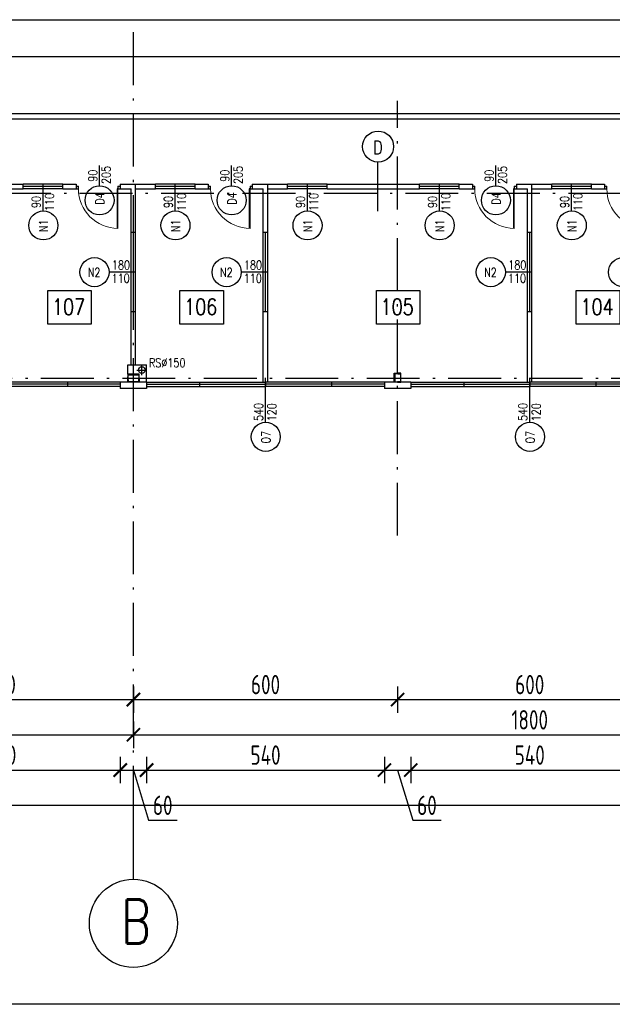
# Model space of a CAD drawing. Extents: x 153948 to 285449, y -89387 to -60195.
# Tile 5 of 100: x 250262 to 251608, y -89387 to -87152. Entities that reach past the tile are written whole.
import ezdxf
from ezdxf.enums import TextEntityAlignment as Align

# ---------------------------------------------------------------- set-up
doc = ezdxf.new("R2010")
doc.units = 0
doc.header["$LTSCALE"] = 100
doc.header["$MEASUREMENT"] = 0
doc.header["$PDMODE"] = 1
doc.linetypes.add('ACAD_ISO10W100', pattern=[18.5, 12, -3, 0.5, -3])
doc.layers.get('0').update_dxf_attribs({"linetype": 'CONTINUOUS'})
doc.layers.get('DEFPOINTS').update_dxf_attribs({"linetype": 'CONTINUOUS'})
for name, color, linetype in [('1', 2, 'CONTINUOUS'), ('ALUMINIUM', 5, 'CONTINUOUS'), ('DRZWI', 5, 'CONTINUOUS'), ('K-STA', 2, 'CONTINUOUS'), ('OBRYS', 8, 'CONTINUOUS'), ('OKNA', 5, 'CONTINUOUS'), ('OPIS-POM', 2, 'CONTINUOUS'), ('OSIE', 8, 'ACAD_ISO10W100'), ('R-----OP', 2, 'CONTINUOUS'), ('RYNNY', 2, 'CONTINUOUS'), ('SCIANY-GK', 11, 'CONTINUOUS'), ('TEXT1', 2, 'CONTINUOUS'), ('WYMIARY', 1, 'CONTINUOUS')]:
    doc.layers.add(name, color=color, linetype=linetype)
doc.layers.add('PANELE', color=3, linetype='CONTINUOUS', lineweight=30)
doc.styles.add('DYBY-NORMALNY-0-8-N', font='ROMANS.SHX', dxfattribs={"width": 0.8})
doc.styles.add('STYLE2', font='isocp.shx', dxfattribs={"width": 0.8})
doc.styles.add('TXT3', font='SIMPLEX.SHX', dxfattribs={"width": 0.75, "height": 40})
doc.dimstyles.new('KRESKI_100', dxfattribs={"dimscale": 20, "dimtxt": 2.2, "dimasz": 1.5, "dimexe": 1.5, "dimexo": 1.5, "dimgap": 0.6, "dimtad": 1, "dimdec": 1, "dimrnd": 0.5, "dimdsep": 46, "dimtxsty": 'STYLE2', "dimblk1": 'ARCHTICK', "dimblk2": 'ARCHTICK', "dimsah": 1, "dimcen": 2.5, "dimdle": 1.5, "dimclrd": 10, "dimclre": 10, "dimclrt": 15, "dimadec": 0, "dimazin": 0, "dimtfac": 1, "dimtdec": 1, "dimtmove": 1, "dimatfit": 3, "dimldrblk": 'ARCHTICK', "dimfxl": 1.5, "dimfxlon": 1, "dimtolj": 1, "dimtzin": 0, "dimarcsym": 0})

# ---------------------------------------------------------------- blocks, each defined once
blk = doc.blocks.new('SC260X2')
at = {"layer": '1'}
for points in [[(-13, 9), (-13, 0), (-12.4, 0), (-12.1, 7, -0.401015), (-11.1, 7.9), (11.1, 7.9, -0.401015), (12.1, 7), (12.4, 0), (13, 0), (13, 9)], [(-13, -9), (-13, 0), (-12.4, 0), (-12.1, -7, 0.401015), (-11.1, -7.9), (11.1, -7.9, 0.401015), (12.1, -7), (12.4, 0), (13, 0), (13, -9)]]:
    blk.add_lwpolyline(points, format="xyb", close=True, dxfattribs=at)
blk = doc.blocks.new('SC200X2')
at = {"layer": '1'}
for points in [[(-10, 7.5), (-10, 0), (-9.7, 0, 0.391021), (-9.1, 0.6), (-8.7, 5.6, -0.391021), (-7.6, 6.6), (7.6, 6.6, -0.391021), (8.7, 5.6), (9.1, 0.6, 0.391021), (9.7, 0), (10, 0), (10, 7.5)], [(-10, -7.5), (-10, 0), (-9.7, 0, -0.391021), (-9.1, -0.6), (-8.7, -5.6, 0.391021), (-7.6, -6.6), (7.6, -6.6, 0.391021), (8.7, -5.6), (9.1, -0.6, -0.391021), (9.7, 0), (10, 0), (10, -7.5)]]:
    blk.add_lwpolyline(points, format="xyb", close=True, dxfattribs=at)
blk = doc.blocks.new('O150')
at = {"layer": 'OKNA', "ltscale": 0.1}
for p, q in [((0, 0), (150, 0)), ((0, 0), (0, -10)), ((150, 0), (150, -10)), ((0, -5), (150, -5)), ((0, -10), (150, -10))]:
    blk.add_line(p, q, dxfattribs=at)
blk = doc.blocks.new('O120')
at = {"layer": 'OKNA', "ltscale": 0.1}
for p, q in [((0, 10), (120, 10)), ((0, 10), (0, 0)), ((0, 5), (120, 5)), ((0, 0), (120, 0)), ((120, 10), (120, 0))]:
    blk.add_line(p, q, dxfattribs=at)
blk = doc.blocks.new('D100')
at = {"layer": 'ALUMINIUM'}
for p, q in [((0, 0), (0, -6)), ((0, 0), (5, 0)), ((5, -6), (5, 0)), ((95, 0), (100, 0)), ((95, 0), (95, -6)), ((100, 0), (100, -6)), ((0, -6), (5, -6)), ((95, -6), (100, -6))]:
    blk.add_line(p, q, dxfattribs=at)
at = {"layer": 'ALUMINIUM', "lineweight": 9}
blk.add_line((95, -6), (95, -96), dxfattribs=at)
blk.add_arc((95, -6), 90, 180, 270, dxfattribs=at)
at = {"layer": 'DEFPOINTS'}
for p, q in [((93, -6), (93, -95.9)), ((95, -6), (93, -6))]:
    blk.add_line(p, q, dxfattribs=at)
blk = doc.blocks.new('_ARCHTICK')
at = {"color": 0, "linetype": 'ByBlock', "const_width": 0.15}
blk.add_lwpolyline([(-0.5, -0.5), (0.5, 0.5)], dxfattribs=at)
blk = doc.blocks.new('*D293')
at = {"layer": 'DEFPOINTS', "color": 0, "ltscale": 0.1, "transparency": 16777216}
for p in [(248692.9, -87989.2), (255560.4, -88489.2), (255560.4, -88935.2)]:
    blk.add_point(p, dxfattribs=at)
at = {"layer": 'WYMIARY', "color": 10, "lineweight": -2, "ltscale": 0.1, "transparency": 16777216}
for p, q in [((248692.9, -88905.2), (248692.9, -88965.2)), ((255560.4, -88905.2), (255560.4, -88965.2)), ((248662.9, -88935.2), (255590.4, -88935.2))]:
    blk.add_line(p, q, dxfattribs=at)
at = {"layer": 'WYMIARY', "color": 10, "lineweight": -2, "ltscale": 0.1, "transparency": 16777216, "xscale": 30, "yscale": 30, "zscale": 30, "rotation": 180}
blk.add_blockref('_ARCHTICK', (248692.9, -88935.2), dxfattribs=at)
at = {"layer": 'WYMIARY', "color": 10, "lineweight": -2, "ltscale": 0.1, "transparency": 16777216, "xscale": 30, "yscale": 30, "zscale": 30}
blk.add_blockref('_ARCHTICK', (255560.4, -88935.2), dxfattribs=at)
at = {"layer": 'WYMIARY', "color": 15, "ltscale": 0.1, "transparency": 16777216, "insert": (252126.7, -88901.2), "char_height": 44, "attachment_point": 5, "style": 'STYLE2'}
blk.add_mtext('\\A1;6867.5', dxfattribs=at)
blk = doc.blocks.new('*D295')
at = {"layer": 'DEFPOINTS', "color": 0, "ltscale": 0.1, "transparency": 16777216}
for p in [(248720.4, -88695.2), (250520.4, -88695.2), (250520.4, -88775.2)]:
    blk.add_point(p, dxfattribs=at)
at = {"layer": 'WYMIARY', "color": 10, "lineweight": -2, "ltscale": 0.1, "transparency": 16777216}
for p, q in [((248720.4, -88745.2), (248720.4, -88805.2)), ((250520.4, -88745.2), (250520.4, -88805.2)), ((248690.4, -88775.2), (250550.4, -88775.2))]:
    blk.add_line(p, q, dxfattribs=at)
at = {"layer": 'WYMIARY', "color": 10, "lineweight": -2, "ltscale": 0.1, "transparency": 16777216, "xscale": 30, "yscale": 30, "zscale": 30, "rotation": 180}
blk.add_blockref('_ARCHTICK', (248720.4, -88775.2), dxfattribs=at)
at = {"layer": 'WYMIARY', "color": 10, "lineweight": -2, "ltscale": 0.1, "transparency": 16777216, "xscale": 30, "yscale": 30, "zscale": 30}
blk.add_blockref('_ARCHTICK', (250520.4, -88775.2), dxfattribs=at)
at = {"layer": 'WYMIARY', "color": 15, "ltscale": 0.1, "transparency": 16777216, "insert": (249620.4, -88741.2), "char_height": 44, "attachment_point": 5, "style": 'STYLE2'}
blk.add_mtext('\\A1;1800', dxfattribs=at)
blk = doc.blocks.new('*D296')
at = {"layer": 'DEFPOINTS', "color": 0, "ltscale": 0.1, "transparency": 16777216}
for p in [(250520.4, -88695.2), (252320.4, -88695.2), (252320.4, -88775.2)]:
    blk.add_point(p, dxfattribs=at)
at = {"layer": 'WYMIARY', "color": 10, "lineweight": -2, "ltscale": 0.1, "transparency": 16777216}
for p, q in [((250520.4, -88745.2), (250520.4, -88805.2)), ((252320.4, -88745.2), (252320.4, -88805.2)), ((250490.4, -88775.2), (252350.4, -88775.2))]:
    blk.add_line(p, q, dxfattribs=at)
at = {"layer": 'WYMIARY', "color": 10, "lineweight": -2, "ltscale": 0.1, "transparency": 16777216, "xscale": 30, "yscale": 30, "zscale": 30, "rotation": 180}
blk.add_blockref('_ARCHTICK', (250520.4, -88775.2), dxfattribs=at)
at = {"layer": 'WYMIARY', "color": 10, "lineweight": -2, "ltscale": 0.1, "transparency": 16777216, "xscale": 30, "yscale": 30, "zscale": 30}
blk.add_blockref('_ARCHTICK', (252320.4, -88775.2), dxfattribs=at)
at = {"layer": 'WYMIARY', "color": 15, "ltscale": 0.1, "transparency": 16777216, "insert": (251420.4, -88741.2), "char_height": 44, "attachment_point": 5, "style": 'STYLE2'}
blk.add_mtext('\\A1;1800', dxfattribs=at)
blk = doc.blocks.new('*D304')
at = {"layer": 'DEFPOINTS', "color": 0, "ltscale": 0.1, "transparency": 16777216}
for p in [(249920.4, -88615.2), (250520.4, -88615.2), (250520.4, -88695.2)]:
    blk.add_point(p, dxfattribs=at)
at = {"layer": 'WYMIARY', "color": 10, "lineweight": -2, "ltscale": 0.1, "transparency": 16777216}
for p, q in [((249920.4, -88665.2), (249920.4, -88725.2)), ((250520.4, -88665.2), (250520.4, -88725.2)), ((249890.4, -88695.2), (250550.4, -88695.2))]:
    blk.add_line(p, q, dxfattribs=at)
at = {"layer": 'WYMIARY', "color": 10, "lineweight": -2, "ltscale": 0.1, "transparency": 16777216, "xscale": 30, "yscale": 30, "zscale": 30, "rotation": 180}
blk.add_blockref('_ARCHTICK', (249920.4, -88695.2), dxfattribs=at)
at = {"layer": 'WYMIARY', "color": 10, "lineweight": -2, "ltscale": 0.1, "transparency": 16777216, "xscale": 30, "yscale": 30, "zscale": 30}
blk.add_blockref('_ARCHTICK', (250520.4, -88695.2), dxfattribs=at)
at = {"layer": 'WYMIARY', "color": 15, "ltscale": 0.1, "transparency": 16777216, "insert": (250220.4, -88661.2), "char_height": 44, "attachment_point": 5, "style": 'STYLE2'}
blk.add_mtext('\\A1;600', dxfattribs=at)
blk = doc.blocks.new('*D305')
at = {"layer": 'DEFPOINTS', "color": 0, "ltscale": 0.1, "transparency": 16777216}
for p in [(250520.4, -88615.2), (251120.4, -88615.2), (251120.4, -88695.2)]:
    blk.add_point(p, dxfattribs=at)
at = {"layer": 'WYMIARY', "color": 10, "lineweight": -2, "ltscale": 0.1, "transparency": 16777216}
for p, q in [((250520.4, -88665.2), (250520.4, -88725.2)), ((251120.4, -88665.2), (251120.4, -88725.2)), ((250490.4, -88695.2), (251150.4, -88695.2))]:
    blk.add_line(p, q, dxfattribs=at)
at = {"layer": 'WYMIARY', "color": 10, "lineweight": -2, "ltscale": 0.1, "transparency": 16777216, "xscale": 30, "yscale": 30, "zscale": 30, "rotation": 180}
blk.add_blockref('_ARCHTICK', (250520.4, -88695.2), dxfattribs=at)
at = {"layer": 'WYMIARY', "color": 10, "lineweight": -2, "ltscale": 0.1, "transparency": 16777216, "xscale": 30, "yscale": 30, "zscale": 30}
blk.add_blockref('_ARCHTICK', (251120.4, -88695.2), dxfattribs=at)
at = {"layer": 'WYMIARY', "color": 15, "ltscale": 0.1, "transparency": 16777216, "insert": (250820.4, -88661.2), "char_height": 44, "attachment_point": 5, "style": 'STYLE2'}
blk.add_mtext('\\A1;600', dxfattribs=at)
blk = doc.blocks.new('*D306')
at = {"layer": 'DEFPOINTS', "color": 0, "ltscale": 0.1, "transparency": 16777216}
for p in [(251120.4, -88615.2), (251720.4, -88615.2), (251720.4, -88695.2)]:
    blk.add_point(p, dxfattribs=at)
at = {"layer": 'WYMIARY', "color": 10, "lineweight": -2, "ltscale": 0.1, "transparency": 16777216}
for p, q in [((251120.4, -88665.2), (251120.4, -88725.2)), ((251720.4, -88665.2), (251720.4, -88725.2)), ((251090.4, -88695.2), (251750.4, -88695.2))]:
    blk.add_line(p, q, dxfattribs=at)
at = {"layer": 'WYMIARY', "color": 10, "lineweight": -2, "ltscale": 0.1, "transparency": 16777216, "xscale": 30, "yscale": 30, "zscale": 30, "rotation": 180}
blk.add_blockref('_ARCHTICK', (251120.4, -88695.2), dxfattribs=at)
at = {"layer": 'WYMIARY', "color": 10, "lineweight": -2, "ltscale": 0.1, "transparency": 16777216, "xscale": 30, "yscale": 30, "zscale": 30}
blk.add_blockref('_ARCHTICK', (251720.4, -88695.2), dxfattribs=at)
at = {"layer": 'WYMIARY', "color": 15, "ltscale": 0.1, "transparency": 16777216, "insert": (251420.4, -88661.2), "char_height": 44, "attachment_point": 5, "style": 'STYLE2'}
blk.add_mtext('\\A1;600', dxfattribs=at)
blk = doc.blocks.new('*D320')
at = {"layer": 'DEFPOINTS', "color": 0, "ltscale": 0.1, "transparency": 16777216}
for p in [(249950.4, -88775.2), (250490.4, -88775.2), (250490.4, -88855.2)]:
    blk.add_point(p, dxfattribs=at)
at = {"layer": 'WYMIARY', "color": 10, "lineweight": -2, "ltscale": 0.1, "transparency": 16777216}
for p, q in [((249950.4, -88825.2), (249950.4, -88885.2)), ((250490.4, -88825.2), (250490.4, -88885.2)), ((249920.4, -88855.2), (250520.4, -88855.2))]:
    blk.add_line(p, q, dxfattribs=at)
at = {"layer": 'WYMIARY', "color": 10, "lineweight": -2, "ltscale": 0.1, "transparency": 16777216, "xscale": 30, "yscale": 30, "zscale": 30, "rotation": 180}
blk.add_blockref('_ARCHTICK', (249950.4, -88855.2), dxfattribs=at)
at = {"layer": 'WYMIARY', "color": 10, "lineweight": -2, "ltscale": 0.1, "transparency": 16777216, "xscale": 30, "yscale": 30, "zscale": 30}
blk.add_blockref('_ARCHTICK', (250490.4, -88855.2), dxfattribs=at)
at = {"layer": 'WYMIARY', "color": 15, "ltscale": 0.1, "transparency": 16777216, "insert": (250220.4, -88821.2), "char_height": 44, "attachment_point": 5, "style": 'STYLE2'}
blk.add_mtext('\\A1;540', dxfattribs=at)
blk = doc.blocks.new('*D321')
at = {"layer": 'DEFPOINTS', "color": 0, "ltscale": 0.1, "transparency": 16777216}
for p in [(250490.4, -88775.2), (250550.4, -88775.2), (250550.4, -88855.2)]:
    blk.add_point(p, dxfattribs=at)
at = {"layer": 'WYMIARY', "color": 10, "lineweight": -2, "ltscale": 0.1, "transparency": 16777216}
for p, q in [((250490.4, -88825.2), (250490.4, -88885.2)), ((250550.4, -88825.2), (250550.4, -88885.2)), ((250460.4, -88855.2), (250580.4, -88855.2)), ((250520.4, -88855.2), (250554.6, -88969.2)), ((250554.6, -88969.2), (250619.5, -88969.2))]:
    blk.add_line(p, q, dxfattribs=at)
at = {"layer": 'WYMIARY', "color": 10, "lineweight": -2, "ltscale": 0.1, "transparency": 16777216, "xscale": 30, "yscale": 30, "zscale": 30, "rotation": 180}
blk.add_blockref('_ARCHTICK', (250490.4, -88855.2), dxfattribs=at)
at = {"layer": 'WYMIARY', "color": 10, "lineweight": -2, "ltscale": 0.1, "transparency": 16777216, "xscale": 30, "yscale": 30, "zscale": 30}
blk.add_blockref('_ARCHTICK', (250550.4, -88855.2), dxfattribs=at)
at = {"layer": 'WYMIARY', "color": 15, "ltscale": 0.1, "transparency": 16777216, "insert": (250587, -88935.2), "char_height": 44, "attachment_point": 5, "style": 'STYLE2'}
blk.add_mtext('\\A1;60', dxfattribs=at)
blk = doc.blocks.new('*D322')
at = {"layer": 'DEFPOINTS', "color": 0, "ltscale": 0.1, "transparency": 16777216}
for p in [(250550.4, -88775.2), (251090.4, -88775.2), (251090.4, -88855.2)]:
    blk.add_point(p, dxfattribs=at)
at = {"layer": 'WYMIARY', "color": 10, "lineweight": -2, "ltscale": 0.1, "transparency": 16777216}
for p, q in [((250550.4, -88825.2), (250550.4, -88885.2)), ((251090.4, -88825.2), (251090.4, -88885.2)), ((250520.4, -88855.2), (251120.4, -88855.2))]:
    blk.add_line(p, q, dxfattribs=at)
at = {"layer": 'WYMIARY', "color": 10, "lineweight": -2, "ltscale": 0.1, "transparency": 16777216, "xscale": 30, "yscale": 30, "zscale": 30, "rotation": 180}
blk.add_blockref('_ARCHTICK', (250550.4, -88855.2), dxfattribs=at)
at = {"layer": 'WYMIARY', "color": 10, "lineweight": -2, "ltscale": 0.1, "transparency": 16777216, "xscale": 30, "yscale": 30, "zscale": 30}
blk.add_blockref('_ARCHTICK', (251090.4, -88855.2), dxfattribs=at)
at = {"layer": 'WYMIARY', "color": 15, "ltscale": 0.1, "transparency": 16777216, "insert": (250820.4, -88821.2), "char_height": 44, "attachment_point": 5, "style": 'STYLE2'}
blk.add_mtext('\\A1;540', dxfattribs=at)
blk = doc.blocks.new('*D323')
at = {"layer": 'DEFPOINTS', "color": 0, "ltscale": 0.1, "transparency": 16777216}
for p in [(251090.4, -88775.2), (251150.4, -88775.2), (251150.4, -88855.2)]:
    blk.add_point(p, dxfattribs=at)
at = {"layer": 'WYMIARY', "color": 10, "lineweight": -2, "ltscale": 0.1, "transparency": 16777216}
for p, q in [((251090.4, -88825.2), (251090.4, -88885.2)), ((251150.4, -88825.2), (251150.4, -88885.2)), ((251060.4, -88855.2), (251180.4, -88855.2)), ((251120.4, -88855.2), (251154.6, -88969.2)), ((251154.6, -88969.2), (251219.5, -88969.2))]:
    blk.add_line(p, q, dxfattribs=at)
at = {"layer": 'WYMIARY', "color": 10, "lineweight": -2, "ltscale": 0.1, "transparency": 16777216, "xscale": 30, "yscale": 30, "zscale": 30, "rotation": 180}
blk.add_blockref('_ARCHTICK', (251090.4, -88855.2), dxfattribs=at)
at = {"layer": 'WYMIARY', "color": 10, "lineweight": -2, "ltscale": 0.1, "transparency": 16777216, "xscale": 30, "yscale": 30, "zscale": 30}
blk.add_blockref('_ARCHTICK', (251150.4, -88855.2), dxfattribs=at)
at = {"layer": 'WYMIARY', "color": 15, "ltscale": 0.1, "transparency": 16777216, "insert": (251187, -88935.2), "char_height": 44, "attachment_point": 5, "style": 'STYLE2'}
blk.add_mtext('\\A1;60', dxfattribs=at)
blk = doc.blocks.new('*D324')
at = {"layer": 'DEFPOINTS', "color": 0, "ltscale": 0.1, "transparency": 16777216}
for p in [(251150.4, -88775.2), (251690.4, -88775.2), (251690.4, -88855.2)]:
    blk.add_point(p, dxfattribs=at)
at = {"layer": 'WYMIARY', "color": 10, "lineweight": -2, "ltscale": 0.1, "transparency": 16777216}
for p, q in [((251150.4, -88825.2), (251150.4, -88885.2)), ((251690.4, -88825.2), (251690.4, -88885.2)), ((251120.4, -88855.2), (251720.4, -88855.2))]:
    blk.add_line(p, q, dxfattribs=at)
at = {"layer": 'WYMIARY', "color": 10, "lineweight": -2, "ltscale": 0.1, "transparency": 16777216, "xscale": 30, "yscale": 30, "zscale": 30, "rotation": 180}
blk.add_blockref('_ARCHTICK', (251150.4, -88855.2), dxfattribs=at)
at = {"layer": 'WYMIARY', "color": 10, "lineweight": -2, "ltscale": 0.1, "transparency": 16777216, "xscale": 30, "yscale": 30, "zscale": 30}
blk.add_blockref('_ARCHTICK', (251690.4, -88855.2), dxfattribs=at)
at = {"layer": 'WYMIARY', "color": 15, "ltscale": 0.1, "transparency": 16777216, "insert": (251420.4, -88821.2), "char_height": 44, "attachment_point": 5, "style": 'STYLE2'}
blk.add_mtext('\\A1;540', dxfattribs=at)
blk = doc.blocks.new('*D343')
at = {"layer": 'DEFPOINTS', "color": 0, "ltscale": 0.1, "transparency": 16777216}
for p in [(254147.4, -87236), (249325.3, -87365.7), (254147.4, -87365.7)]:
    blk.add_point(p, dxfattribs=at)
at = {"layer": 'WYMIARY', "color": 10, "lineweight": -2, "ltscale": 0.1, "transparency": 16777216}
for p, q in [((249325.3, -87266), (249325.3, -87206)), ((254147.4, -87266), (254147.4, -87206)), ((249295.3, -87236), (254177.4, -87236))]:
    blk.add_line(p, q, dxfattribs=at)
at = {"layer": 'WYMIARY', "color": 10, "lineweight": -2, "ltscale": 0.1, "transparency": 16777216, "xscale": 30, "yscale": 30, "zscale": 30, "rotation": 180}
blk.add_blockref('_ARCHTICK', (249325.3, -87236), dxfattribs=at)
at = {"layer": 'WYMIARY', "color": 10, "lineweight": -2, "ltscale": 0.1, "transparency": 16777216, "xscale": 30, "yscale": 30, "zscale": 30}
blk.add_blockref('_ARCHTICK', (254147.4, -87236), dxfattribs=at)
at = {"layer": 'WYMIARY', "color": 15, "ltscale": 0.1, "transparency": 16777216, "insert": (251736.3, -87202), "char_height": 44, "attachment_point": 5, "style": 'STYLE2'}
blk.add_mtext('\\A1;4822', dxfattribs=at)

msp = doc.modelspace()

# ---------------------------------------------------------------- linework, layer by layer
at = {"layer": 'ALUMINIUM', "ltscale": 0.1}
for p, q in [((250270.4, -87535.68), (250270.4, -87525.66)), ((250360.4, -87525.68), (250270.4, -87525.68)), ((250360.4, -87530.68), (250270.4, -87530.68)), ((250360.4, -87535.68), (250360.4, -87525.68)), ((250570.4, -87535.68), (250570.4, -87525.66)), ((250660.4, -87525.68), (250570.4, -87525.68)), ((250660.4, -87530.68), (250570.4, -87530.68)), ((250660.4, -87535.68), (250660.4, -87525.68)), ((250870.4, -87535.68), (250870.4, -87525.66)), ((250960.4, -87525.68), (250870.4, -87525.68)), ((250960.4, -87530.68), (250870.4, -87530.68)), ((250960.4, -87535.68), (250960.4, -87525.66)), ((250960.4, -87535.68), (250960.4, -87525.68)), ((251170.4, -87535.68), (251170.4, -87525.66)), ((251260.4, -87525.68), (251170.4, -87525.68)), ((251260.4, -87530.68), (251170.4, -87530.68)), ((251260.4, -87535.68), (251260.4, -87525.68)), ((251470.4, -87535.68), (251470.4, -87525.66)), ((251560.4, -87525.68), (251470.4, -87525.68)), ((251560.4, -87530.68), (251470.4, -87530.68)), ((251560.4, -87535.68), (251560.4, -87525.68)), ((250360.4, -87535.68), (250270.4, -87535.68)), ((250660.4, -87535.68), (250570.4, -87535.68)), ((250960.4, -87535.68), (250870.4, -87535.68)), ((251260.4, -87535.68), (251170.4, -87535.68)), ((251560.4, -87535.68), (251470.4, -87535.68)), ((250515.37, -87724.65), (250515.37, -87634.65)), ((250515.37, -87634.65), (250525.39, -87634.65)), ((250520.37, -87724.65), (250520.37, -87634.65)), ((250525.37, -87724.65), (250525.37, -87634.65)), ((250815.37, -87634.65), (250825.39, -87634.65)), ((250815.37, -87724.65), (250815.37, -87634.65)), ((250820.37, -87724.65), (250820.37, -87634.65)), ((250825.37, -87724.65), (250825.37, -87634.65)), ((251415.37, -87724.65), (251415.37, -87634.65)), ((251415.37, -87634.65), (251425.39, -87634.65)), ((251420.37, -87724.65), (251420.37, -87634.65)), ((251425.37, -87724.65), (251425.37, -87634.65)), ((250515.37, -87724.65), (250525.39, -87724.65)), ((250515.37, -87814.65), (250515.37, -87724.65)), ((250515.37, -87724.65), (250525.37, -87724.65)), ((250520.37, -87814.65), (250520.37, -87724.65)), ((250525.37, -87814.65), (250525.37, -87724.65)), ((250815.37, -87724.65), (250825.37, -87724.65)), ((250815.37, -87814.65), (250815.37, -87724.65)), ((250815.37, -87724.65), (250825.39, -87724.65)), ((250820.37, -87814.65), (250820.37, -87724.65)), ((250825.37, -87814.65), (250825.37, -87724.65)), ((251415.37, -87724.65), (251425.39, -87724.65)), ((251415.37, -87814.65), (251415.37, -87724.65)), ((251415.37, -87724.65), (251425.37, -87724.65)), ((251420.37, -87814.65), (251420.37, -87724.65)), ((251425.37, -87814.65), (251425.37, -87724.65)), ((250515.37, -87814.65), (250525.37, -87814.65)), ((250815.37, -87814.65), (250825.37, -87814.65)), ((251415.37, -87814.65), (251425.37, -87814.65))]:
    msp.add_line(p, q, dxfattribs=at)
at = {"layer": 'K-STA'}
for p, q in [((254147.4, -87365.66), (249325.29, -87365.66)), ((254147.4, -87377.66), (249325.29, -87377.66))]:
    msp.add_line(p, q, dxfattribs=at)
at = {"layer": 'OBRYS', "ltscale": 0.5}
msp.add_lwpolyline([(247093.47, -87152.09), (255560.4, -87152.09), (255560.4, -89386.83), (247093.47, -89386.83)], close=True, dxfattribs=at)
at = {"layer": 'OPIS-POM'}
for points in [[(250326.03, -87767.03), (250424.7, -87767.03), (250424.7, -87843.35), (250326.03, -87843.35)], [(250626.03, -87767.03), (250724.7, -87767.03), (250724.7, -87843.35), (250626.03, -87843.35)], [(251072.1, -87767.03), (251170.77, -87767.03), (251170.77, -87843.35), (251072.1, -87843.35)], [(251526.03, -87767.03), (251624.7, -87767.03), (251624.7, -87843.35), (251526.03, -87843.35)]]:
    msp.add_lwpolyline(points, close=True, dxfattribs=at)
at = {"layer": 'OSIE', "ltscale": 0.1}
for p, q in [((250520.4, -88965.66), (250520.4, -87152.09)), ((251120.4, -88322.89), (251120.4, -87336.08)), ((248363.17, -87545.66), (255560.4, -87545.66)), ((250539.26, -87959), (250539.26, -87936.21)), ((250527.87, -87947.6), (250550.66, -87947.6)), ((247720.4, -87965.66), (255560.4, -87965.66))]:
    msp.add_line(p, q, dxfattribs=at)
at = {"layer": 'PANELE', "ltscale": 0.1}
for p, q in [((250490.4, -87974.66), (250490.4, -87989.16)), ((250550.4, -87974.66), (250550.4, -87989.16)), ((251090.4, -87974.66), (251090.4, -87989.16)), ((251150.4, -87974.66), (251150.4, -87989.16))]:
    msp.add_line(p, q, dxfattribs=at)
at = {"layer": 'PANELE', "ltscale": 0.5}
for p, q in [((250550.4, -87974.66), (250490.4, -87974.66)), ((251150.4, -87974.66), (251090.4, -87974.66)), ((250550.4, -87989.16), (250490.4, -87989.16)), ((251150.4, -87989.16), (251090.4, -87989.16))]:
    msp.add_line(p, q, dxfattribs=at)
at = {"layer": 'R-----OP'}
msp.add_line((251075.66, -87586.99), (251075.66, -87475.25), dxfattribs=at)
for points in [[(250443.13, -87529.61), (250443.13, -87482.77)], [(250743.13, -87529.61), (250743.13, -87482.77)], [(251343.13, -87529.61), (251343.13, -87482.77)], [(250315.4, -87586.49), (250315.4, -87525.68)], [(250615.4, -87586.49), (250615.4, -87525.68)], [(250915.4, -87586.49), (250915.4, -87525.68)], [(251215.4, -87586.49), (251215.4, -87525.68)], [(251515.4, -87586.49), (251515.4, -87525.68)], [(250464.56, -87724.65), (250525.37, -87724.65)], [(250764.56, -87724.65), (250825.37, -87724.65)], [(251364.56, -87724.65), (251425.37, -87724.65)], [(250820.4, -88066.32), (250820.4, -87964.66)], [(251420.4, -88066.32), (251420.4, -87964.66)]]:
    msp.add_lwpolyline(points, dxfattribs=at)
for centre, radius in [((251076.05, -87440.07), 35.19), ((250443.61, -87562.05), 33), ((250743.61, -87562.05), 33), ((251343.61, -87562.05), 33), ((250315.88, -87618.98), 33), ((250615.88, -87618.98), 33), ((250915.88, -87618.98), 33), ((251215.88, -87618.98), 33), ((251515.88, -87618.98), 33), ((250432.07, -87725.13), 33), ((250732.07, -87725.13), 33), ((251332.07, -87725.13), 33), ((251632.07, -87725.13), 33), ((250820.88, -88098.81), 33), ((251420.88, -88098.81), 33)]:
    msp.add_circle(centre, radius, dxfattribs=at)
at = {"layer": 'RYNNY', "ltscale": 0.1}
msp.add_circle((250539.26, -87947.24), 7.5, dxfattribs=at)
at = {"layer": 'SCIANY-GK', "ltscale": 0.1}
for p, q in [((250225.31, -87525.66), (250270.4, -87525.66)), ((250270.4, -87535.68), (250270.4, -87525.68)), ((250360.4, -87525.66), (250390.4, -87525.66)), ((250360.4, -87535.68), (250360.4, -87525.68)), ((250390.4, -87525.66), (250390.4, -87535.66)), ((250490.4, -87525.66), (250525.31, -87525.66)), ((250490.4, -87525.66), (250490.4, -87535.66)), ((250525.33, -87634.65), (250525.31, -87525.66)), ((250525.31, -87525.66), (250570.4, -87525.66)), ((250570.4, -87535.68), (250570.4, -87525.68)), ((250660.4, -87525.66), (250690.4, -87525.66)), ((250660.4, -87535.68), (250660.4, -87525.68)), ((250690.4, -87525.66), (250690.4, -87535.66)), ((250790.4, -87525.66), (250790.4, -87535.66)), ((250790.4, -87525.66), (250825.31, -87525.66)), ((250825.33, -87634.65), (250825.31, -87525.66)), ((250825.31, -87525.66), (250870.4, -87525.66)), ((250870.4, -87535.68), (250870.4, -87525.68)), ((250960.4, -87535.68), (250960.4, -87525.68)), ((250960.4, -87535.68), (250960.4, -87525.68)), ((250960.4, -87525.68), (251170.4, -87525.68)), ((251170.4, -87535.68), (251170.4, -87525.68)), ((251260.4, -87525.66), (251290.4, -87525.66)), ((251260.4, -87535.68), (251260.4, -87525.68)), ((251290.4, -87525.66), (251290.4, -87535.66)), ((251390.4, -87525.66), (251425.31, -87525.66)), ((251390.4, -87525.66), (251390.4, -87535.66)), ((251425.33, -87634.65), (251425.31, -87525.66)), ((251425.31, -87525.66), (251470.4, -87525.66)), ((251470.4, -87535.68), (251470.4, -87525.68)), ((251560.4, -87525.66), (251590.4, -87525.66)), ((251560.4, -87535.68), (251560.4, -87525.68)), ((251590.4, -87525.66), (251590.4, -87535.66)), ((250225.31, -87535.66), (250270.4, -87535.66)), ((250360.4, -87535.66), (250390.4, -87535.66)), ((250490.4, -87535.66), (250515.36, -87535.66)), ((250515.37, -87634.65), (250515.36, -87535.66)), ((250525.31, -87535.66), (250570.4, -87535.66)), ((250660.4, -87535.66), (250690.4, -87535.66)), ((250790.4, -87535.66), (250815.36, -87535.66)), ((250815.37, -87634.65), (250815.36, -87535.66)), ((250825.31, -87535.66), (250870.4, -87535.66)), ((250960.4, -87535.68), (251170.4, -87535.68)), ((251260.4, -87535.66), (251290.4, -87535.66)), ((251390.4, -87535.66), (251415.36, -87535.66)), ((251415.37, -87634.65), (251415.36, -87535.66)), ((251425.31, -87535.66), (251470.4, -87535.66)), ((251560.4, -87535.66), (251590.4, -87535.66)), ((250515.37, -87634.65), (250525.37, -87634.65)), ((250815.37, -87634.65), (250825.37, -87634.65)), ((251415.37, -87634.65), (251425.37, -87634.65)), ((250515.37, -87724.65), (250525.37, -87724.65)), ((250515.37, -87724.65), (250525.37, -87724.65)), ((250815.37, -87724.65), (250825.37, -87724.65)), ((250815.37, -87724.65), (250825.37, -87724.65)), ((251415.37, -87724.65), (251425.37, -87724.65)), ((251415.37, -87724.65), (251425.37, -87724.65)), ((250515.37, -87814.65), (250525.37, -87814.65)), ((250515.42, -87935.66), (250515.4, -87814.65)), ((250525.38, -87935.66), (250525.36, -87814.65)), ((250815.37, -87814.65), (250825.37, -87814.65)), ((250815.42, -87974.66), (250815.4, -87814.65)), ((250825.38, -87974.66), (250825.36, -87814.65)), ((251415.37, -87814.65), (251425.37, -87814.65)), ((251415.42, -87974.66), (251415.4, -87814.65)), ((251425.38, -87974.66), (251425.36, -87814.65)), ((250507.4, -87956.66), (250507.4, -87935.66)), ((250507.4, -87935.66), (250550.4, -87935.66)), ((250550.4, -87974.66), (250550.4, -87935.66))]:
    msp.add_line(p, q, dxfattribs=at)
at = {"layer": 'TEXT1'}
msp.add_line((250520.4, -89103.03), (250520.4, -88965.66), dxfattribs=at)
msp.add_circle((250520.4, -89203.03), 100, dxfattribs=at)

# ---------------------------------------------------------------- block references
at = {"layer": 'DRZWI', "ltscale": 0.12}
for p in [(250390.38, -87529.7), (250690.38, -87529.7), (251290.38, -87529.7), (251590.38, -87529.7)]:
    msp.add_blockref('D100', p, dxfattribs=at)
at = {"layer": 'K-STA', "ltscale": 0.5}
msp.add_blockref('SC260X2', (250520.4, -87965.66), dxfattribs=at)
at = {"layer": 'K-STA', "ltscale": 0.5, "rotation": 270}
msp.add_blockref('SC200X2', (251120.4, -87964.66), dxfattribs=at)
at = {"layer": 'OKNA', "xscale": -1}
for p in [(250370.4, -87974.66), (250970.4, -87974.66), (251570.4, -87974.66)]:
    msp.add_blockref('O150', p, dxfattribs=at)
at = {"layer": 'OKNA', "ltscale": 0.1, "xscale": -1}
for p in [(250490.4, -87984.66), (251090.4, -87984.66), (251690.4, -87984.66)]:
    msp.add_blockref('O120', p, dxfattribs=at)
at = {"layer": 'OKNA', "ltscale": 0.1}
for p in [(250550.4, -87984.66), (251150.4, -87984.66)]:
    msp.add_blockref('O120', p, dxfattribs=at)
at = {"layer": 'OKNA'}
for p in [(250670.4, -87974.66), (251270.4, -87974.66)]:
    msp.add_blockref('O150', p, dxfattribs=at)

# ---------------------------------------------------------------- texts
at = {"layer": 'OPIS-POM', "style": 'DYBY-NORMALNY-0-8-N', "width": 0.8}
for s, p in [('107', (250373.23, -87803.85)), ('106', (250673.23, -87803.85)), ('105', (251119.3, -87803.85)), ('104', (251573.23, -87803.85))]:
    msp.add_text(s, height=36.562, dxfattribs=at).set_placement(p, align=Align.MIDDLE)
at = {"layer": 'R-----OP', "style": 'DYBY-NORMALNY-0-8-N', "width": 0.8}
msp.add_text('D', height=30, dxfattribs=at).set_placement((251075.65, -87442.18), align=Align.MIDDLE)
at = {"layer": 'R-----OP', "color": 2, "style": 'DYBY-NORMALNY-0-8-N', "width": 0.8}
for s, p in [('205', (250458.35, -87504.56)), ('205', (250758.35, -87504.56)), ('205', (251358.35, -87504.56)), ('90', (250428.13, -87506.39)), ('90', (250728.13, -87506.39)), ('90', (251328.13, -87506.39))]:
    msp.add_text(s, height=20, rotation=90, dxfattribs=at).set_placement(p, align=Align.MIDDLE)
for s, p in [('90', (250309.68, -87579.54)), ('110', (250339.78, -87586.37)), ('90', (250609.68, -87579.54)), ('110', (250639.78, -87586.37)), ('90', (250909.68, -87579.54)), ('110', (250939.78, -87586.37)), ('90', (251209.68, -87579.54)), ('110', (251239.78, -87586.37)), ('90', (251509.68, -87579.54)), ('110', (251539.78, -87586.37)), ('540', (250814.68, -88063.07)), ('120', (250844.78, -88063.61)), ('540', (251414.68, -88063.07)), ('120', (251444.78, -88063.61))]:
    msp.add_text(s, height=20, rotation=90, dxfattribs=at).set_placement(p)
for s, p in [('D4', (250444.28, -87557.84)), ('D4', (250744.28, -87557.84)), ('D4', (251344.28, -87557.84)), ('N1', (250316.41, -87619.84)), ('N1', (250616.41, -87619.84)), ('N1', (250916.41, -87619.84)), ('N1', (251216.41, -87619.84)), ('N1', (251516.41, -87619.84)), ('O7', (250821.41, -88099.67)), ('O7', (251421.41, -88099.67))]:
    msp.add_text(s, height=20, rotation=90, dxfattribs=at).set_placement(p, align=Align.MIDDLE_CENTER)
for s, p in [('180', (250471.51, -87718.93)), ('180', (250771.51, -87718.93)), ('180', (251371.51, -87718.93)), ('110', (250470.97, -87749.03)), ('110', (250770.97, -87749.03)), ('110', (251370.97, -87749.03))]:
    msp.add_text(s, height=20, dxfattribs=at).set_placement(p)
for p in [(250431.21, -87725.66), (250731.21, -87725.66), (251331.21, -87725.66)]:
    msp.add_text('N2', height=20, dxfattribs=at).set_placement(p, align=Align.MIDDLE_CENTER)
msp.add_text('RS%%c150', height=20, dxfattribs=at).set_placement((250597.24, -87930.7), align=Align.MIDDLE)
at = {"layer": 'TEXT1', "style": 'TXT3', "width": 0.75}
msp.add_text('B', height=100, dxfattribs=at).set_placement((250492.56, -89248.75))

# ---------------------------------------------------------------- dimensions: what is measured, and where the dimension line sits
at = {"layer": 'WYMIARY', "ltscale": 0.1}
for base, p1, p2, picture, middle in [((254147.4, -87236), (249325.29, -87365.66), (254147.4, -87365.66), '*D343', (251736.35, -87201.99)), ((255560.4, -88935.15), (248692.9, -87989.16), (255560.4, -88489.16), '*D293', (252126.65, -88901.15)), ((250520.4, -88695.15), (249920.4, -88615.15), (250520.4, -88615.15), '*D304', (250220.4, -88661.15)), ((251120.4, -88695.15), (250520.4, -88615.15), (251120.4, -88615.15), '*D305', (250820.4, -88661.15)), ((251720.4, -88695.15), (251120.4, -88615.15), (251720.4, -88615.15), '*D306', (251420.4, -88661.15)), ((250520.4, -88775.15), (248720.4, -88695.15), (250520.4, -88695.15), '*D295', (249620.4, -88741.15)), ((252320.4, -88775.15), (250520.4, -88695.15), (252320.4, -88695.15), '*D296', (251420.4, -88741.15)), ((250490.4, -88855.15), (249950.4, -88775.15), (250490.4, -88775.15), '*D320', (250220.4, -88821.15)), ((250550.4, -88855.15), (250490.4, -88775.15), (250550.4, -88775.15), '*D321', (250566.6, -88935.15)), ((251090.4, -88855.15), (250550.4, -88775.15), (251090.4, -88775.15), '*D322', (250820.4, -88821.15)), ((251150.4, -88855.15), (251090.4, -88775.15), (251150.4, -88775.15), '*D323', (251166.6, -88935.15)), ((251690.4, -88855.15), (251150.4, -88775.15), (251690.4, -88775.15), '*D324', (251420.4, -88821.15))]:
    dim = msp.add_linear_dim(base=base, p1=p1, p2=p2, dimstyle='KRESKI_100', dxfattribs=at)
    dim.commit()
    dim.dimension.update_dxf_attribs({"geometry": picture, "text_midpoint": middle})

doc.saveas('drawing.dxf')
